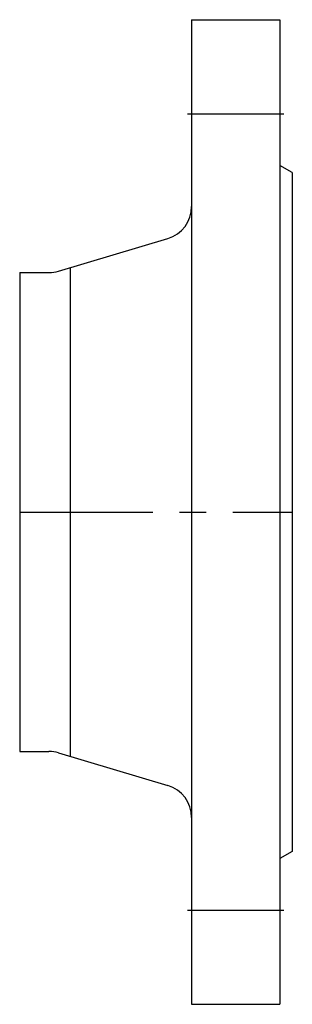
# Model space of a CAD drawing. Extents: x 194 to 259, y 12 to 248.
import ezdxf

# ---------------------------------------------------------------- set-up
doc = ezdxf.new("R2010")
doc.units = 0
doc.header["$MEASUREMENT"] = 0
doc.linetypes.add('MITTE', pattern=[50.8, 31.75, -6.35, 6.35, -6.35])
doc.layers.add('Rohrleitung', color=50, linetype='CONTINUOUS')
doc.layers.add('Rohrleitung-Mitte', color=51, linetype='MITTE')

msp = doc.modelspace()

# ---------------------------------------------------------------- linework, layer by layer
at = {"layer": 'Rohrleitung'}
for p, q in [((235, 247.5), (256, 247.5)), ((235, 247.5), (235, 12.5)), ((256, 247.5), (256, 12.5)), ((259, 211), (256, 212.73)), ((259, 211), (259, 49)), ((203.26, 187.49), (229.3, 195.29)), ((206, 188.31), (206, 71.69)), ((194, 187.15), (194, 72.85)), ((194, 187.15), (200.97, 187.15)), ((194, 72.85), (200.97, 72.85)), ((203.26, 72.51), (229.3, 64.71)), ((259, 49), (256, 47.27)), ((235, 12.5), (256, 12.5))]:
    msp.add_line(p, q, dxfattribs=at)
for centre, start, end in [((227, 202.95), 286.6858, 360), ((200.97, 195.15), 270, 286.6858), ((200.97, 64.85), 73.3142, 90), ((227, 57.05), 360, 73.3142)]:
    msp.add_arc(centre, 8, start, end, dxfattribs=at)
at = {"layer": 'Rohrleitung-Mitte'}
for p, q in [((234, 225), (257, 225)), ((194, 130), (259, 130)), ((234, 35), (257, 35))]:
    msp.add_line(p, q, dxfattribs=at)

doc.saveas('drawing.dxf')
